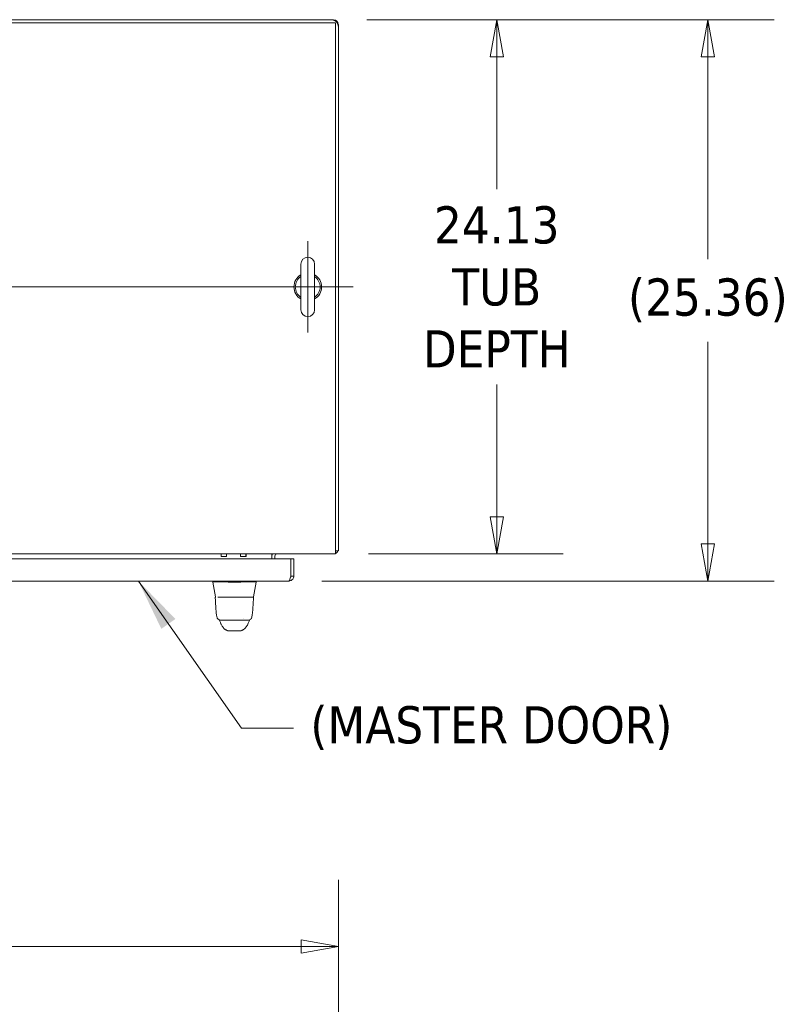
# Model space of a CAD drawing. Header units: inches. Extents: x 15 to 394, y 11 to 241.
# Tile 23 of 83: x 145 to 179, y 197 to 241. Entities that reach past the tile are written whole.
import ezdxf

# ---------------------------------------------------------------- set-up
doc = ezdxf.new("R2010")
doc.units = ezdxf.units.IN
doc.header["$LTSCALE"] = 24
doc.header["$MEASUREMENT"] = 0
doc.layers.get('0').update_dxf_attribs({"lineweight": 0})
for name, color, linetype, lineweight in [('Center Mark (ANSI)', 7, 'Continuous', 5), ('Centerline (ANSI)', 7, 'Continuous', 5), ('Dimension (ANSI)', 7, 'Continuous', 5), ('Symbol (ANSI)', 7, 'Continuous', 5), ('Visible (ANSI)', 7, 'Continuous', 5), ('Visible Narrow (ANSI)', 7, 'Continuous', 5)]:
    doc.layers.add(name, color=color, linetype=linetype, lineweight=lineweight)
doc.styles.add('ROMANS', font='tahoma.ttf')
doc.dimstyles.new('Default (ANSI)', dxfattribs={"dimscale": 24, "dimtxt": 0.07, "dimasz": 0.07, "dimexe": 0.125, "dimexo": 0.0625, "dimgap": 0.031496, "dimtad": 0, "dimtih": 1, "dimtoh": 1, "dimrnd": 1e-08, "dimzin": 0, "dimdsep": 46, "dimtxsty": 'ROMANS', "dimblk": 'Filled-1', "dimcen": 0.09, "dimdle": 0.393701, "dimclrd": 256, "dimclre": 256, "dimclrt": 256, "dimadec": 0, "dimazin": 0, "dimtfac": 0.928571, "dimtofl": 0, "dimtmove": 0, "dimatfit": 3, "dimfxl": 0, "dimtolj": 1, "dimtzin": 0, "dimlwd": -1, "dimlwe": -1, "dimarcsym": 0})
doc.dimstyles.new('Default (ANSI)$7', dxfattribs={"dimscale": 24, "dimtxt": 0.07, "dimasz": 0.098425, "dimexe": 0.125, "dimexo": 0.0625, "dimgap": 0.031496, "dimtad": 0, "dimtih": 1, "dimtoh": 1, "dimrnd": 1e-08, "dimzin": 0, "dimdsep": 46, "dimtxsty": 'ROMANS', "dimblk": 'Filled-1', "dimcen": 0.09, "dimdle": 0.393701, "dimclrd": 256, "dimclre": 256, "dimclrt": 256, "dimadec": 0, "dimazin": 0, "dimtfac": 0.928571, "dimtofl": 0, "dimtmove": 0, "dimatfit": 3, "dimfxl": 0, "dimtolj": 1, "dimtzin": 0, "dimlwd": -1, "dimlwe": -1, "dimarcsym": 0})

# ---------------------------------------------------------------- blocks, each defined once
blk = doc.blocks.new('Filled-1')
at = {"color": 0}
for p, q in [((0, 0), (-1, 0.179)), ((-1, 0.179), (-1, -0.179)), ((-1, 0), (0, 0)), ((-1, -0.179), (0, 0))]:
    blk.add_line(p, q, dxfattribs=at)
at = {"color": 0, "flags": 128}
blk.add_lwpolyline([(-1, -0.179), (0, 0)], dxfattribs=at)
at = {"color": 0}
blk.add_solid([(-1, -0.179), (0, 0), (-1, 0.179), (-1, -0.179)], dxfattribs=at)
blk = doc.blocks.new('*D11')
at = {"layer": 'Defpoints', "color": 0}
for p in [(158.898, 241.338), (175.82, 241.338), (156.878, 215.979)]:
    blk.add_point(p, dxfattribs=at)
at = {"layer": 'Dimension (ANSI)'}
for p, q in [((160.398, 241.338), (178.82, 241.338)), ((175.82, 239.658), (175.82, 230.525)), ((175.82, 217.659), (175.82, 226.793)), ((158.378, 215.979), (178.82, 215.979))]:
    blk.add_line(p, q, dxfattribs=at)
at = {"layer": 'Dimension (ANSI)', "xscale": 1.680000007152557, "yscale": 1.680000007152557, "zscale": 1.680000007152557}
for p, rotation in [((175.82, 241.338), 90), ((175.82, 215.979), 270)]:
    blk.add_blockref('Filled-1', p, dxfattribs=dict(at, rotation=rotation))
at = {"layer": 'Dimension (ANSI)', "insert": (175.82, 228.659), "char_height": 1.68, "attachment_point": 5, "style": 'ROMANS'}
blk.add_mtext('\\A1;(25.36)', dxfattribs=at)
blk = doc.blocks.new('*D13')
at = {"layer": 'Defpoints', "color": 0}
for p in [(158.898, 241.338), (158.983, 217.204), (166.277, 217.204)]:
    blk.add_point(p, dxfattribs=at)
at = {"layer": 'Dimension (ANSI)'}
for p, q in [((160.398, 241.338), (169.277, 241.338)), ((166.277, 239.658), (166.277, 233.685)), ((166.277, 218.884), (166.277, 224.858)), ((160.483, 217.204), (169.277, 217.204))]:
    blk.add_line(p, q, dxfattribs=at)
at = {"layer": 'Dimension (ANSI)', "xscale": 1.680000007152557, "yscale": 1.680000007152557, "zscale": 1.680000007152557}
for p, rotation in [((166.277, 241.338), 90), ((166.277, 217.204), 270)]:
    blk.add_blockref('Filled-1', p, dxfattribs=dict(at, rotation=rotation))
at = {"layer": 'Dimension (ANSI)', "insert": (166.277, 229.271), "char_height": 1.68, "attachment_point": 5, "style": 'ROMANS'}
blk.add_mtext('\\A1;\\fTahoma|b0|i0;\\H1.6800;24.13\\P\\fTahoma|b0|i0;\\H1.6800;TUB\\P\\fTahoma|b0|i0;\\H1.6800;DEPTH', dxfattribs=at)
blk = doc.blocks.new('*D22')
at = {"layer": 'Defpoints', "color": 0}
for p in [(159.117, 199.479), (109.367, 183.595), (159.117, 183.595)]:
    blk.add_point(p, dxfattribs=at)
at = {"layer": 'Dimension (ANSI)'}
for p, q in [((109.367, 185.095), (109.367, 202.479)), ((159.117, 185.095), (159.117, 202.479)), ((111.047, 199.479), (127.385, 199.479)), ((157.437, 199.479), (141.098, 199.479))]:
    blk.add_line(p, q, dxfattribs=at)
at = {"layer": 'Dimension (ANSI)', "xscale": 1.680000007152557, "yscale": 1.680000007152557, "zscale": 1.680000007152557, "rotation": 180}
blk.add_blockref('Filled-1', (109.367, 199.479), dxfattribs=at)
at = {"layer": 'Dimension (ANSI)', "xscale": 1.680000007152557, "yscale": 1.680000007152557, "zscale": 1.680000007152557}
blk.add_blockref('Filled-1', (159.117, 199.479), dxfattribs=at)
at = {"layer": 'Dimension (ANSI)', "insert": (134.242, 199.479), "char_height": 1.68, "attachment_point": 5, "style": 'ROMANS'}
blk.add_mtext('\\A1;\\fTahoma|b0|i0;\\H1.6800;49.75\\P\\fTahoma|b0|i0;\\H1.6800;TUB WIDTH', dxfattribs=at)

msp = doc.modelspace()

# ---------------------------------------------------------------- linework, layer by layer
at = {"layer": 'Center Mark (ANSI)', "linetype": 'Continuous'}
msp.add_line((157.7326, 231.3269), (157.7326, 227.2069), dxfattribs=at)
at = {"layer": 'Centerline (ANSI)', "linetype": 'Continuous'}
msp.add_line((108.6906, 229.2669), (159.7926, 229.2669), dxfattribs=at)
at = {"layer": 'Visible (ANSI)'}
for p, q in [((109.5006, 241.1954), (158.9826, 241.1954)), ((158.8263, 241.3294), (109.6568, 241.3294)), ((151.1166, 241.3384), (158.8978, 241.3384)), ((151.1166, 241.3384), (151.1166, 241.3294)), ((158.9826, 241.1954), (158.9826, 217.4322)), ((159.1166, 241.1197), (159.1166, 241.0392)), ((159.1166, 217.3384), (159.1166, 241.0392)), ((157.4226, 230.2969), (157.4226, 228.2369)), ((158.0426, 228.2369), (158.0426, 230.2969)), ((109.5006, 217.2044), (158.9826, 217.2044)), ((153.8167, 217.0873), (154.0667, 217.0873)), ((154.6927, 217.0873), (154.9427, 217.0873)), ((156.1166, 217.2044), (156.1166, 217.1107)), ((156.1166, 217.1107), (156.1166, 216.979)), ((156.2506, 216.979), (156.2506, 217.1107)), ((158.9826, 217.2044), (158.9826, 217.4322)), ((158.9826, 217.3384), (159.1166, 217.3384)), ((134.7407, 216.979), (156.9713, 216.979)), ((156.9713, 216.979), (156.9713, 216.2068)), ((156.972, 216.2068), (156.972, 216.979)), ((156.972, 216.979), (157.106, 216.979)), ((157.106, 216.2068), (157.106, 216.979)), ((156.972, 216.2068), (157.106, 216.2068)), ((156.8782, 215.979), (134.8337, 215.979)), ((153.4421, 215.979), (153.4421, 215.9346)), ((153.4421, 215.9346), (153.4421, 215.9344)), ((153.5598, 215.267), (153.4421, 215.9344)), ((154.697, 215.9344), (154.14, 215.9344)), ((155.2772, 215.267), (155.3949, 215.9344)), ((155.3949, 215.979), (155.3949, 215.9346)), ((155.3949, 215.9344), (155.3949, 215.9346)), ((153.6678, 215.2507), (154.2577, 215.2507)), ((154.5793, 215.2507), (154.2577, 215.2507)), ((154.5793, 215.2507), (155.1894, 215.2507)), ((154.146, 213.7301), (154.6971, 213.7301)), ((154.6983, 213.7301), (154.6971, 213.7301)), ((154.6983, 213.7301), (154.7008, 213.7301))]:
    msp.add_line(p, q, dxfattribs=at)
for centre, radius, start, end in [((158.8263, 241.0392), 0.2902, 0, 90), ((158.8978, 241.1197), 0.2187, 0, 90), ((157.7326, 230.2969), 0.31, 0, 180), ((157.7326, 229.2669), 0.625, 119.73571, 240.26429), ((157.7326, 229.2669), 0.56, 123.61237, 236.38763), ((157.7326, 229.2669), 0.625, 299.73571, 60.26429), ((157.7326, 229.2669), 0.56, 303.61237, 56.38763), ((157.7326, 228.2369), 0.31, 180, 0), ((156.3443, 217.1107), 0.2277, 155.69238, 180), ((156.3443, 217.1107), 0.0937, 90, 180), ((158.8888, 217.4322), 0.2278, 294.30762, 335.69238), ((154.14, 216.0634), 0.129, 266.48985, 269.98963), ((154.6969, 216.0634), 0.129, 270.01037, 273.51015), ((153.5661, 215.2389), 0.0118, 90.00001, 182.27584), ((153.5792, 215.2704), 0.0197, 190, 270), ((155.2578, 215.2704), 0.0197, 270.00006, 350.00001), ((155.2692, 215.2389), 0.0118, 357.72416, 90)]:
    msp.add_arc(centre, radius, start, end, dxfattribs=at)
for centre, major_axis, ratio, start_param, end_param in [((153.8167, 217.5873), (0, -0.5), 0.0012735, 5.58469, 6.2831857), ((154.0667, 217.5873), (0, -0.5), 0.0012735, 5.5846898, 6.8923261), ((154.6927, 217.5873), (0, -0.5), 0.0012735, 5.58469, 6.2831857), ((154.9427, 217.5873), (0, -0.5), 0.0012735, 5.5846898, 6.8939179), ((153.9801, 214.1404), (-0.1851, -0.067), 0.6659985, 0.0000013, 0.0000398), ((154.8189, 214.8326), (0, 0.9845), 0.0012735, 4.1076599, 4.1076614), ((154.8589, 214.1404), (0.1852, -0.0666), 0.6666432, 6.283144, 6.2831837)]:
    msp.add_ellipse(centre, major_axis=major_axis, ratio=ratio, start_param=start_param, end_param=end_param, dxfattribs=at)
for points in [[(158.8978, 241.3384), (158.896, 241.3384), (158.8941, 241.3325), (158.8923, 241.3215)], [(158.8978, 241.3384), (158.8978, 241.3324), (158.8978, 241.3265), (158.8978, 241.3205)], [(159.1052, 241.1197), (159.109, 241.1197), (159.1128, 241.1197), (159.1166, 241.1197)], [(159.1063, 241.1154), (159.113, 241.1168), (159.1166, 241.1182), (159.1166, 241.1197)], [(153.5543, 215.2384), (153.5543, 215.2384), (153.5543, 215.2384), (153.5543, 215.2384)], [(155.2802, 215.2163), (155.2805, 215.2236), (155.2808, 215.231), (155.281, 215.2384)], [(153.6243, 214.3718), (153.6243, 214.3718), (153.6243, 214.3718), (153.6243, 214.3718)], [(153.7392, 214.2102), (153.7363, 214.2163), (153.7336, 214.2222), (153.731, 214.2279)], [(153.7429, 214.202), (153.7417, 214.2048), (153.7404, 214.2075), (153.7392, 214.2102)], [(153.795, 214.0733), (153.7794, 214.1163), (153.762, 214.1589), (153.7429, 214.202)], [(153.8544, 214.2074), (153.8544, 214.2074), (153.8544, 214.2074), (153.8544, 214.2074)], [(155.0441, 214.0737), (155.0248, 214.0201), (154.9967, 213.969), (154.9581, 213.9231)], [(154.9834, 214.2074), (154.9834, 214.2074), (154.9834, 214.2074), (154.9834, 214.2074)], [(155.0958, 214.2023), (155.0768, 214.1592), (155.0595, 214.1167), (155.0441, 214.0737)], [(155.0995, 214.2105), (155.0983, 214.2079), (155.097, 214.2052), (155.0958, 214.2023)], [(155.108, 214.2291), (155.1053, 214.2232), (155.1025, 214.217), (155.0995, 214.2105)], [(155.2125, 214.3723), (155.2125, 214.3723), (155.2125, 214.3723), (155.2125, 214.3723)], [(153.8826, 213.9212), (153.8826, 213.9212), (153.8826, 213.9212), (153.8826, 213.9212)], [(154.9581, 213.9231), (154.9581, 213.9231), (154.9581, 213.9231), (154.9581, 213.9231)]]:
    msp.add_open_spline(points, degree=3, dxfattribs=at)
for points, knots in [([(156.8782, 215.979), (156.9468, 215.979), (157.0146, 216.0119), (157.057, 216.0657), (157.0884, 216.1055), (157.106, 216.1561), (157.106, 216.2068)], [0, 0, 0, 0, 0.9028759, 0.9028759, 0.9028759, 1.5707963, 1.5707963, 1.5707963, 1.5707963]), ([(156.9713, 216.2068), (156.9534, 216.1382), (156.9356, 216.0704), (156.9178, 216.028), (156.9046, 215.9966), (156.8914, 215.979), (156.8782, 215.979)], [0, 0, 0, 0, 0.9028759, 0.9028759, 0.9028759, 1.5707963, 1.5707963, 1.5707963, 1.5707963]), ([(156.9586, 216.1586), (156.9602, 216.1612), (156.9616, 216.1638), (156.9629, 216.1665), (156.9688, 216.1791), (156.972, 216.1929), (156.972, 216.2068)], [1.0308457, 1.0308457, 1.0308457, 1.0308457, 1.12719708, 1.12719708, 1.12719708, 1.57079633, 1.57079633, 1.57079633, 1.57079633]), ([(154.1321, 215.9346), (154.0856, 215.9375), (154.0389, 215.9396), (153.9375, 215.9432), (153.8836, 215.9446), (153.7621, 215.9469), (153.6981, 215.9474), (153.5879, 215.9474), (153.5428, 215.9469), (153.485, 215.9446), (153.4671, 215.9432), (153.4467, 215.9396), (153.4421, 215.9375), (153.4421, 215.9346)], [-2.7434722, -2.7434722, -2.7434722, -2.7434722, -2.3881903, -2.3881903, -1.9605506, -1.9605506, -1.3719512, -1.3719512, -0.783309, -0.783309, -0.3554091, -0.3554091, 0, 0, 0, 0]), ([(155.3949, 215.9346), (155.3949, 215.9375), (155.3902, 215.9396), (155.3698, 215.9432), (155.352, 215.9446), (155.2945, 215.9469), (155.2492, 215.9475), (155.1386, 215.9475), (155.0743, 215.9469), (154.9528, 215.9446), (154.899, 215.9432), (154.7977, 215.9395), (154.7512, 215.9375), (154.7048, 215.9346)], [-2.7442933, -2.7442933, -2.7442933, -2.7442933, -2.3887586, -2.3887586, -1.963257, -1.963257, -1.3723693, -1.3723693, -0.7818527, -0.7818527, -0.3539618, -0.3539618, 0, 0, 0, 0]), ([(153.6243, 214.3718), (153.6068, 214.4768), (153.5947, 214.5909), (153.5713, 214.8751), (153.5618, 215.0532), (153.5543, 215.2384)], [0, 0, 0, 0, 1.1380986, 1.1380986, 2.6331196, 2.6331196, 2.6331196, 2.6331196]), ([(153.5792, 215.2507), (153.5777, 215.2507), (153.5764, 215.2507), (153.5752, 215.2507), (153.5733, 215.2507), (153.5718, 215.2507), (153.5706, 215.2507), (153.5694, 215.2507), (153.5685, 215.2507), (153.5679, 215.2507), (153.5672, 215.2507), (153.5667, 215.2507), (153.5664, 215.2507), (153.5662, 215.2507), (153.566, 215.2507), (153.5661, 215.2507)], [0.8748489, 0.8748489, 0.8748489, 0.8748489, 0.89189189, 0.89189189, 0.89189189, 0.91891892, 0.91891892, 0.91891892, 0.94594595, 0.94594595, 0.94594595, 0.97297297, 0.97297297, 0.97297297, 1, 1, 1, 1]), ([(155.2692, 215.2507), (155.2692, 215.2507), (155.2691, 215.2507), (155.2688, 215.2507), (155.2685, 215.2507), (155.268, 215.2507), (155.2673, 215.2507), (155.2666, 215.2507), (155.2657, 215.2507), (155.2645, 215.2507), (155.2633, 215.2507), (155.2618, 215.2507), (155.2599, 215.2507), (155.2581, 215.2507), (155.2559, 215.2507), (155.2532, 215.2507), (155.2505, 215.2507), (155.2474, 215.2507), (155.2437, 215.2507), (155.24, 215.2507), (155.2357, 215.2507), (155.2308, 215.2507), (155.2258, 215.2507), (155.2202, 215.2507), (155.2137, 215.2507), (155.2089, 215.2507), (155.2037, 215.2507), (155.1978, 215.2507)], [0, 0, 0, 0, 0.02702703, 0.02702703, 0.02702703, 0.05405405, 0.05405405, 0.05405405, 0.08108108, 0.08108108, 0.08108108, 0.10810811, 0.10810811, 0.10810811, 0.13513514, 0.13513514, 0.13513514, 0.16216216, 0.16216216, 0.16216216, 0.18918919, 0.18918919, 0.18918919, 0.21621622, 0.21621622, 0.21621622, 0.2362244, 0.2362244, 0.2362244, 0.2362244]), ([(155.2802, 215.2163), (155.2709, 214.9889), (155.2588, 214.7725), (155.2322, 214.5099), (155.2235, 214.4394), (155.2125, 214.3723)], [0, 0, 0, 0, 1.8428441, 1.8428441, 2.570914, 2.570914, 2.570914, 2.570914]), ([(153.8185, 214.2074), (153.8106, 214.2074), (153.8028, 214.2079), (153.7742, 214.2113), (153.7536, 214.2172), (153.7158, 214.235), (153.6981, 214.2471), (153.6678, 214.2759), (153.6548, 214.2929), (153.6349, 214.3301), (153.6278, 214.3508), (153.6243, 214.3718)], [0, 0, 0, 0, 0.05977929, 0.05977929, 0.21909727, 0.21909727, 0.37841915, 0.37841915, 0.53763378, 0.53763378, 0.69983761, 0.69983761, 0.69983761, 0.69983761]), ([(153.8826, 213.9212), (153.8543, 213.9545), (153.8318, 213.9907), (153.8069, 214.0429), (153.8005, 214.0579), (153.795, 214.0733)], [0, 0, 0, 0, 0.35751175, 0.35751175, 0.49867457, 0.49867457, 0.49867457, 0.49867457]), ([(153.8185, 214.2074), (153.8185, 214.2074), (153.8185, 214.2074), (153.8185, 214.2074), (153.8186, 214.2074), (153.8189, 214.2074), (153.8194, 214.2074), (153.82, 214.2074), (153.8208, 214.2074), (153.822, 214.2074), (153.8232, 214.2074), (153.8248, 214.2074), (153.8269, 214.2074), (153.8289, 214.2074), (153.8314, 214.2074), (153.8346, 214.2074), (153.8377, 214.2074), (153.8415, 214.2074), (153.8461, 214.2074), (153.8506, 214.2074), (153.8561, 214.2074), (153.8625, 214.2074), (153.869, 214.2074), (153.8765, 214.2074), (153.8854, 214.2074), (153.8943, 214.2074), (153.9047, 214.2074), (153.9161, 214.2074), (153.9274, 214.2074), (153.9398, 214.2074), (153.9524, 214.2074), (153.965, 214.2074), (153.9778, 214.2074), (153.9905, 214.2074), (154.0033, 214.2074), (154.016, 214.2074), (154.0285, 214.2074), (154.041, 214.2074), (154.0533, 214.2074), (154.0653, 214.2074), (154.0773, 214.2074), (154.0891, 214.2074), (154.1005, 214.2074), (154.1119, 214.2074), (154.123, 214.2074), (154.1338, 214.2074), (154.1446, 214.2074), (154.155, 214.2074), (154.165, 214.2074), (154.175, 214.2074), (154.1846, 214.2074), (154.1938, 214.2074), (154.203, 214.2074), (154.2119, 214.2074), (154.2203, 214.2074), (154.2288, 214.2074), (154.2368, 214.2074), (154.2445, 214.2074)], [0.09071772, 0.09071772, 0.09071772, 0.09071772, 0.1, 0.1, 0.1, 0.15, 0.15, 0.15, 0.2, 0.2, 0.2, 0.25, 0.25, 0.25, 0.3, 0.3, 0.3, 0.35, 0.35, 0.35, 0.4, 0.4, 0.4, 0.45, 0.45, 0.45, 0.5, 0.5, 0.5, 0.55, 0.55, 0.55, 0.6, 0.6, 0.6, 0.65, 0.65, 0.65, 0.7, 0.7, 0.7, 0.75, 0.75, 0.75, 0.8, 0.8, 0.8, 0.85, 0.85, 0.85, 0.9, 0.9, 0.9, 0.95, 0.95, 0.95, 1, 1, 1, 1]), ([(154.2445, 214.2074), (154.2533, 214.2074), (154.2618, 214.2074), (154.27, 214.2074), (154.2782, 214.2074), (154.2861, 214.2074), (154.2937, 214.2074), (154.3012, 214.2074), (154.3085, 214.2074), (154.3156, 214.2074), (154.3226, 214.2074), (154.3293, 214.2074), (154.3358, 214.2074), (154.3422, 214.2074), (154.3484, 214.2074), (154.3542, 214.2074), (154.3601, 214.2074), (154.3657, 214.2074), (154.371, 214.2074), (154.3763, 214.2074), (154.3813, 214.2074), (154.3861, 214.2074), (154.3908, 214.2074), (154.3952, 214.2074), (154.3995, 214.2074), (154.4038, 214.2074), (154.4078, 214.2074), (154.4118, 214.2074), (154.4158, 214.2074), (154.4198, 214.2074), (154.4238, 214.2074), (154.4278, 214.2074), (154.4319, 214.2074), (154.4361, 214.2074), (154.4404, 214.2074), (154.4449, 214.2074), (154.4496, 214.2074), (154.4543, 214.2074), (154.4593, 214.2074), (154.4646, 214.2074), (154.4699, 214.2074), (154.4755, 214.2074), (154.4814, 214.2074), (154.4872, 214.2074), (154.4933, 214.2074), (154.4998, 214.2074), (154.5062, 214.2074), (154.5129, 214.2074), (154.5199, 214.2074), (154.5269, 214.2074), (154.5342, 214.2074), (154.5418, 214.2074), (154.5493, 214.2074), (154.5572, 214.2074), (154.5653, 214.2074), (154.5735, 214.2074), (154.582, 214.2074), (154.5908, 214.2074)], [0, 0, 0, 0, 0.05263158, 0.05263158, 0.05263158, 0.10526316, 0.10526316, 0.10526316, 0.15789474, 0.15789474, 0.15789474, 0.21052632, 0.21052632, 0.21052632, 0.26315789, 0.26315789, 0.26315789, 0.31578947, 0.31578947, 0.31578947, 0.36842105, 0.36842105, 0.36842105, 0.42105263, 0.42105263, 0.42105263, 0.47368421, 0.47368421, 0.47368421, 0.52631579, 0.52631579, 0.52631579, 0.57894737, 0.57894737, 0.57894737, 0.63157895, 0.63157895, 0.63157895, 0.68421053, 0.68421053, 0.68421053, 0.73684211, 0.73684211, 0.73684211, 0.78947368, 0.78947368, 0.78947368, 0.84210526, 0.84210526, 0.84210526, 0.89473684, 0.89473684, 0.89473684, 0.94736842, 0.94736842, 0.94736842, 1, 1, 1, 1]), ([(154.5908, 214.2074), (154.5988, 214.2074), (154.6072, 214.2074), (154.6161, 214.2074), (154.6249, 214.2074), (154.6342, 214.2074), (154.6439, 214.2074), (154.6536, 214.2074), (154.6637, 214.2074), (154.6742, 214.2074), (154.6848, 214.2074), (154.6958, 214.2074), (154.7072, 214.2074), (154.7186, 214.2074), (154.7303, 214.2074), (154.7424, 214.2074), (154.7545, 214.2074), (154.7669, 214.2074), (154.7797, 214.2074), (154.7924, 214.2074), (154.8055, 214.2074), (154.8186, 214.2074), (154.8317, 214.2074), (154.8449, 214.2074), (154.8581, 214.2074), (154.8713, 214.2074), (154.8844, 214.2074), (154.8973, 214.2074), (154.9102, 214.2074), (154.9229, 214.2074), (154.9341, 214.2074), (154.9452, 214.2074), (154.9549, 214.2074), (154.9631, 214.2074), (154.9714, 214.2074), (154.9782, 214.2074), (154.9839, 214.2074), (154.9897, 214.2074), (154.9944, 214.2074), (154.9983, 214.2074), (155.0022, 214.2074), (155.0053, 214.2074), (155.0078, 214.2074), (155.0103, 214.2074), (155.0122, 214.2074), (155.0137, 214.2074), (155.0152, 214.2074), (155.0162, 214.2074), (155.0169, 214.2074), (155.0176, 214.2074), (155.018, 214.2074), (155.0182, 214.2074), (155.0182, 214.2074), (155.0182, 214.2074), (155.0182, 214.2074)], [0, 0, 0, 0, 0.05263158, 0.05263158, 0.05263158, 0.10526316, 0.10526316, 0.10526316, 0.15789474, 0.15789474, 0.15789474, 0.21052632, 0.21052632, 0.21052632, 0.26315789, 0.26315789, 0.26315789, 0.31578947, 0.31578947, 0.31578947, 0.36842105, 0.36842105, 0.36842105, 0.42105263, 0.42105263, 0.42105263, 0.47368421, 0.47368421, 0.47368421, 0.52631579, 0.52631579, 0.52631579, 0.57894737, 0.57894737, 0.57894737, 0.63157895, 0.63157895, 0.63157895, 0.68421053, 0.68421053, 0.68421053, 0.73684211, 0.73684211, 0.73684211, 0.78947368, 0.78947368, 0.78947368, 0.84210526, 0.84210526, 0.84210526, 0.89473684, 0.89473684, 0.89473684, 0.91249587, 0.91249587, 0.91249587, 0.91249587]), ([(155.2125, 214.3723), (155.209, 214.3513), (155.202, 214.3306), (155.1823, 214.2934), (155.1693, 214.2763), (155.1391, 214.2475), (155.1214, 214.2353), (155.0836, 214.2174), (155.063, 214.2114), (155.0343, 214.2079), (155.0263, 214.2074), (155.0182, 214.2074)], [0, 0, 0, 0, 0.16208782, 0.16208782, 0.32130666, 0.32130666, 0.48062839, 0.48062839, 0.63994637, 0.63994637, 0.70119699, 0.70119699, 0.70119699, 0.70119699]), ([(154.0407, 213.7713), (154.0271, 213.7772), (154.0152, 213.7839), (153.9944, 213.7976), (153.9853, 213.8048), (153.9649, 213.8225), (153.9553, 213.8325), (153.9302, 213.8602), (153.9182, 213.876), (153.8967, 213.9038), (153.8876, 213.9153), (153.8826, 213.9212)], [0, 0, 0, 0, 0.1363549, 0.1363549, 0.286256, 0.286256, 0.530956, 0.530956, 1.0185059, 1.0185059, 1.5388514, 1.5388514, 1.5388514, 1.5388514]), ([(154.0672, 213.7602), (154.0672, 213.7602), (154.0669, 213.7604), (154.0655, 213.7613), (154.0712, 213.7581), (154.0407, 213.7713)], [0.8613254, 0.8613254, 0.8613254, 0.8613254, 1.3202894, 1.3202894, 2.7394806, 2.7394806, 2.7394806, 2.7394806]), ([(154.146, 213.7301), (154.1329, 213.7301), (154.1197, 213.7324), (154.1018, 213.7385), (154.0962, 213.7409), (154.087, 213.7458), (154.0831, 213.7481), (154.0782, 213.7515), (154.0767, 213.7525), (154.074, 213.7546), (154.0728, 213.7555), (154.0709, 213.757), (154.0702, 213.7576), (154.0688, 213.7588), (154.0682, 213.7593), (154.0674, 213.76), (154.0672, 213.7602), (154.067, 213.7604)], [0, 0, 0, 0, 0.09949959, 0.09949959, 0.1455542, 0.1455542, 0.18136806, 0.18136806, 0.19870008, 0.19870008, 0.2197206, 0.2197206, 0.24148461, 0.24148461, 0.27761796, 0.27761796, 0.3158704, 0.3158704, 0.3158704, 0.3158704]), ([(154.7852, 213.7656), (154.7777, 213.758), (154.7528, 213.7385), (154.7214, 213.7301), (154.7008, 213.7301)], [0.49328309, 0.49328309, 0.49328309, 0.49328309, 0.66666667, 1, 1, 1, 1]), ([(154.8022, 213.7723), (154.7743, 213.7599), (154.7776, 213.762), (154.7771, 213.7617), (154.7771, 213.7617), (154.7771, 213.7617)], [0, 0, 0, 0, 1.3087563, 1.3087563, 1.5817191, 1.5817191, 1.5817191, 1.5817191]), ([(154.9581, 213.9231), (154.951, 213.9146), (154.9363, 213.8947), (154.9073, 213.858), (154.8964, 213.8444), (154.8732, 213.8207), (154.8639, 213.8119), (154.8458, 213.7977), (154.8387, 213.7926), (154.8224, 213.7824), (154.8129, 213.7771), (154.8022, 213.7723)], [0, 0, 0, 0, 0.7551365, 0.7551365, 1.1326235, 1.1326235, 1.3296801, 1.3296801, 1.4331741, 1.4331741, 1.540426, 1.540426, 1.540426, 1.540426])]:
    msp.add_open_spline(points, degree=3, knots=knots, dxfattribs=at)
at = {"layer": 'Visible Narrow (ANSI)'}
for centre, start_param in [((154.067, 217.1107), 2.3606398), ((154.943, 217.1107), 2.3675725)]:
    msp.add_ellipse(centre, major_axis=(0, -0.0938), ratio=0.0012735, start_param=start_param, end_param=3.1415928, dxfattribs=at)

# ---------------------------------------------------------------- texts
at = {"layer": 'Symbol (ANSI)', "insert": (157.852, 209.3364), "char_height": 1.68, "width": 17.294198, "attachment_point": 4, "style": 'ROMANS'}
msp.add_mtext('{\\fTahoma|b0|i0;(MASTER DOOR)}', dxfattribs=at)

# ---------------------------------------------------------------- dimensions: what is measured, and where the dimension line sits
at = {"layer": 'Dimension (ANSI)'}
for base, p1, p2, angle, text, override, picture, middle in [((175.8202, 241.3384), (156.8782, 215.979), (158.8978, 241.3384), 90, '(<>)', {"dimgap": 0.031496, "dimdec": 2, "dimtol": 0, "dimlim": 0, "dimtp": 0, "dimtm": 0, "dimtdec": 2, "dimatfit": 1}, '*D11', (175.8202, 228.6587)), ((166.2771, 217.2044), (158.8978, 241.3384), (158.9826, 217.2044), 90, '\\fTahoma|b0|i0;\\H1.6800;<>\\P\\fTahoma|b0|i0;\\H1.6800;TUB\\P\\fTahoma|b0|i0;\\H1.6800;DEPTH', {"dimgap": 0.031496, "dimdec": 2, "dimtol": 0, "dimlim": 0, "dimtp": 0, "dimtm": 0, "dimtdec": 2, "dimatfit": 1}, '*D13', (166.2771, 229.2714)), ((159.1166, 199.4791), (109.3666, 183.5947), (159.1166, 183.5947), 180, '\\fTahoma|b0|i0;\\H1.6800;<>\\P\\fTahoma|b0|i0;\\H1.6800;TUB WIDTH', {"dimgap": 0.031496, "dimtih": 0, "dimtoh": 0, "dimdec": 2, "dimtol": 0, "dimlim": 0, "dimtp": 0, "dimtm": 0, "dimtdec": 2, "dimatfit": 1}, '*D22', (134.2416, 199.4791))]:
    dim = msp.add_linear_dim(base=base, p1=p1, p2=p2, angle=angle, text=text, dimstyle='Default (ANSI)', override=override, dxfattribs=at)
    dim.commit()
    dim.dimension.update_dxf_attribs({"geometry": picture, "text_midpoint": middle, "dimtype": 160})

# ---------------------------------------------------------------- leaders
at = {"layer": 'Symbol (ANSI)'}
msp.add_leader([(150.0778, 215.979), (154.7339, 209.3364), (157.0961, 209.3364)], dimstyle='Default (ANSI)$7', override={"dimtad": 0}, dxfattribs=at)

doc.saveas('drawing.dxf')
